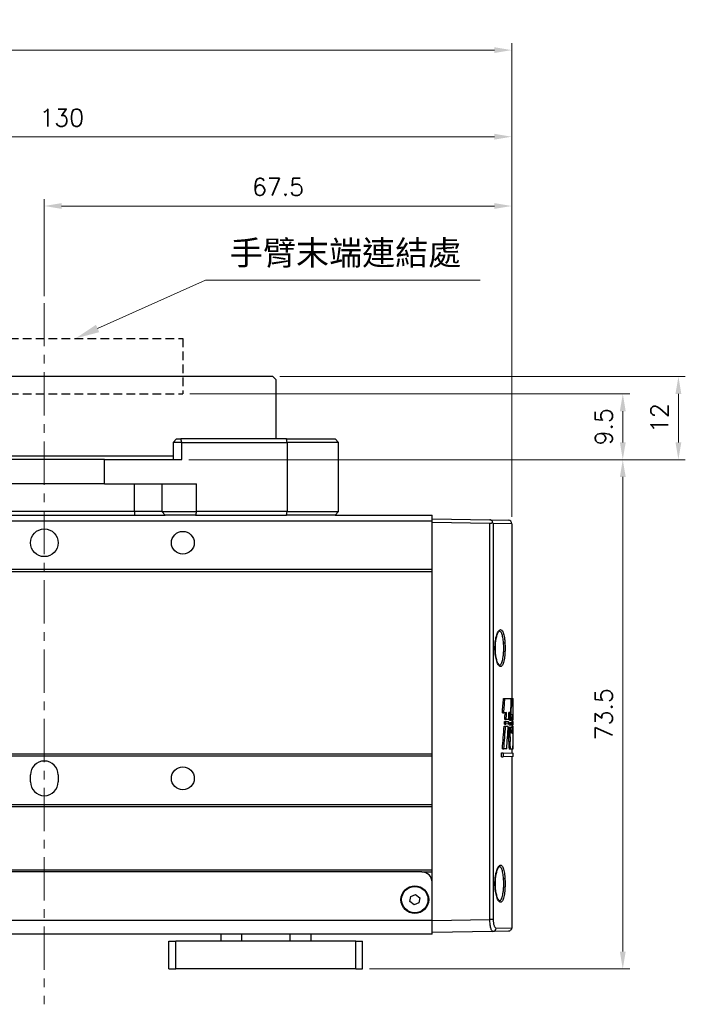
# Model space of a CAD drawing. Header units: inches. Extents: x 0 to 5766, y -2164 to 1330.
# Tile 70 of 210: x 4326 to 4422, y -1298 to -1156. Entities that reach past the tile are written whole.
import ezdxf

# ---------------------------------------------------------------- set-up
doc = ezdxf.new("R2010")
doc.units = ezdxf.units.IN
doc.header["$MEASUREMENT"] = 0
doc.linetypes.add('CENTER', pattern=[2, 1.25, -0.25, 0.25, -0.25])
doc.linetypes.add('HIDDEN', pattern=[0.375, 0.25, -0.125])
for name, color, linetype, lineweight in [('AM_5', 3, 'Continuous', 15), ('AM_7', 4, 'CENTER', 15), ('可見 (ISO)', 7, 'Continuous', 25), ('窄部可見 (ISO)', 7, 'Continuous', 25)]:
    doc.layers.add(name, color=color, linetype=linetype, lineweight=lineweight)
doc.styles.get("Standard").update_dxf_attribs({"font": 'arial.ttf'})
doc.styles.add('尺寸標註', font='romans.shx', dxfattribs={"bigfont": 'CHINESET.SHX'})
doc.dimstyles.new('CNS1$0', dxfattribs={"dimtxt": 2.5, "dimasz": 2.5, "dimexe": 1, "dimexo": 1, "dimgap": 1.5, "dimtad": 1, "dimtoh": 1, "dimdec": 1, "dimdsep": 46, "dimtxsty": '尺寸標註', "dimcen": 0, "dimclrd": 2, "dimclre": 2, "dimclrt": 1, "dimadec": 0, "dimazin": 2, "dimtp": 0.1, "dimtm": 0.1, "dimtfac": 0.71, "dimtdec": 1, "dimtmove": 0, "dimatfit": 0, "dimfxl": 0, "dimlwd": 13, "dimlwe": 13, "dimarcsym": 0})

# ---------------------------------------------------------------- blocks, each defined once
blk = doc.blocks.new('*S388')
at = {"layer": 'AM_5', "color": 7}
for p, q in [((10226.38, -457.09), (10210.79, -464.07)), ((10266.01, -457.09), (10226.38, -457.09))]:
    blk.add_line(p, q, dxfattribs=at)
at = {"layer": 'AM_5', "color": 7, "linetype": 'Continuous'}
blk.add_trace([(10210.55, -463.54), (10211.03, -464.6), (10207.59, -465.5)], dxfattribs=at)
at = {"layer": 'AM_5', "color": 2, "insert": (10229.88, -455.34), "char_height": 3.5, "attachment_point": 7}
blk.add_mtext('{\\fPMingLiU|b0|i0|c136|p18;手臂末端連結處}', dxfattribs=at)
blk = doc.blocks.new('*D459')
at = {"layer": 'AM_5', "color": 2, "lineweight": 13}
for p, q in [((4329.47, -1195.49), (4329.47, -1181.49)), ((4396.97, -1227.34), (4396.97, -1181.49)), ((4331.97, -1182.49), (4394.47, -1182.49))]:
    blk.add_line(p, q, dxfattribs=at)
at = {"layer": 'AM_5', "color": 2}
for points in [[(4331.97, -1182.07), (4331.97, -1182.9), (4329.47, -1182.49)], [(4394.47, -1182.07), (4394.47, -1182.9), (4396.97, -1182.49)]]:
    blk.add_solid(points, dxfattribs=at)
at = {"layer": 'Defpoints', "color": 0}
for p in [(4396.97, -1182.49), (4329.47, -1196.49), (4396.97, -1228.34)]:
    blk.add_point(p, dxfattribs=at)
at = {"layer": 'AM_5', "color": 1, "insert": (4363.22, -1179.74), "char_height": 2.5, "attachment_point": 5, "style": '尺寸標註'}
blk.add_mtext('67.5', dxfattribs=at)
blk = doc.blocks.new('*D460')
at = {"layer": 'AM_5', "color": 2, "lineweight": 13}
for p, q in [((4267.02, -1227.06), (4267.02, -1171.49)), ((4396.97, -1227.34), (4396.97, -1171.49)), ((4269.52, -1172.49), (4394.47, -1172.49))]:
    blk.add_line(p, q, dxfattribs=at)
at = {"layer": 'AM_5', "color": 2}
for points in [[(4269.52, -1172.07), (4269.52, -1172.9), (4267.02, -1172.49)], [(4394.47, -1172.07), (4394.47, -1172.9), (4396.97, -1172.49)]]:
    blk.add_solid(points, dxfattribs=at)
at = {"layer": 'Defpoints', "color": 0}
for p in [(4396.97, -1172.49), (4267.02, -1228.06), (4396.97, -1228.34)]:
    blk.add_point(p, dxfattribs=at)
at = {"layer": 'AM_5', "color": 1, "insert": (4331.99, -1169.74), "char_height": 2.5, "attachment_point": 5, "style": '尺寸標註'}
blk.add_mtext('130', dxfattribs=at)
blk = doc.blocks.new('*D461')
at = {"layer": 'AM_5', "color": 2, "lineweight": 13}
for p, q in [((4236.45, -1230.95), (4236.45, -1158.99)), ((4396.97, -1227.34), (4396.97, -1158.99)), ((4394.47, -1159.99), (4238.95, -1159.99))]:
    blk.add_line(p, q, dxfattribs=at)
at = {"layer": 'AM_5', "color": 2}
for points in [[(4238.95, -1159.57), (4238.95, -1160.4), (4236.45, -1159.99)], [(4394.47, -1159.57), (4394.47, -1160.4), (4396.97, -1159.99)]]:
    blk.add_solid(points, dxfattribs=at)
at = {"layer": 'Defpoints', "color": 0}
for p in [(4236.45, -1159.99), (4396.97, -1228.34), (4236.45, -1231.95)]:
    blk.add_point(p, dxfattribs=at)
at = {"layer": 'AM_5', "color": 1, "insert": (4316.71, -1157.24), "char_height": 2.5, "attachment_point": 5, "style": '尺寸標註'}
blk.add_mtext('160.5', dxfattribs=at)
blk = doc.blocks.new('*D466')
at = {"layer": 'AM_5', "color": 2, "lineweight": 13}
for p, q in [((4350.32, -1219.1), (4414, -1219.1)), ((4413, -1290.1), (4413, -1221.6)), ((4376.44, -1292.6), (4414, -1292.6))]:
    blk.add_line(p, q, dxfattribs=at)
at = {"layer": 'AM_5', "color": 2}
for points in [[(4412.58, -1221.6), (4413.42, -1221.6), (4413, -1219.1)], [(4412.58, -1290.1), (4413.42, -1290.1), (4413, -1292.6)]]:
    blk.add_solid(points, dxfattribs=at)
at = {"layer": 'Defpoints', "color": 0}
for p in [(4349.32, -1219.1), (4413, -1219.1), (4375.44, -1292.6)]:
    blk.add_point(p, dxfattribs=at)
at = {"layer": 'AM_5', "color": 1, "insert": (4410.25, -1255.85), "char_height": 2.5, "attachment_point": 5, "rotation": 90, "style": '尺寸標註'}
blk.add_mtext('73.5', dxfattribs=at)
blk = doc.blocks.new('*D468')
at = {"layer": 'AM_5', "color": 2, "lineweight": 13}
for p, q in [((4350.47, -1209.6), (4414, -1209.6)), ((4413, -1216.6), (4413, -1212.1)), ((4350.32, -1219.1), (4414, -1219.1))]:
    blk.add_line(p, q, dxfattribs=at)
at = {"layer": 'AM_5', "color": 2}
for points in [[(4412.58, -1212.1), (4413.42, -1212.1), (4413, -1209.6)], [(4412.58, -1216.6), (4413.42, -1216.6), (4413, -1219.1)]]:
    blk.add_solid(points, dxfattribs=at)
at = {"layer": 'Defpoints', "color": 0}
for p in [(4349.47, -1209.6), (4413, -1209.6), (4349.32, -1219.1)]:
    blk.add_point(p, dxfattribs=at)
at = {"layer": 'AM_5', "color": 1, "insert": (4410.25, -1214.35), "char_height": 2.5, "attachment_point": 5, "rotation": 90, "style": '尺寸標註'}
blk.add_mtext('9.5', dxfattribs=at)
blk = doc.blocks.new('*D469')
at = {"layer": 'AM_5', "color": 2, "lineweight": 13}
for p, q in [((4363.47, -1207.1), (4422.03, -1207.1)), ((4421.03, -1216.6), (4421.03, -1209.6)), ((4350.32, -1219.1), (4422.03, -1219.1))]:
    blk.add_line(p, q, dxfattribs=at)
at = {"layer": 'AM_5', "color": 2}
for points in [[(4420.61, -1209.6), (4421.45, -1209.6), (4421.03, -1207.1)], [(4420.61, -1216.6), (4421.45, -1216.6), (4421.03, -1219.1)]]:
    blk.add_solid(points, dxfattribs=at)
at = {"layer": 'Defpoints', "color": 0}
for p in [(4362.47, -1207.1), (4421.03, -1207.1), (4349.32, -1219.1)]:
    blk.add_point(p, dxfattribs=at)
at = {"layer": 'AM_5', "color": 1, "insert": (4418.28, -1213.1), "char_height": 2.5, "attachment_point": 5, "rotation": 90, "style": '尺寸標註'}
blk.add_mtext('12', dxfattribs=at)

msp = doc.modelspace()

# ---------------------------------------------------------------- linework, layer by layer
at = {"color": 7, "linetype": 'HIDDEN', "ltscale": 5}
for p, q in [((4309.47, -1201.598), (4349.47, -1201.598)), ((4349.47, -1201.598), (4349.47, -1209.598)), ((4309.47, -1209.598), (4349.47, -1209.598))]:
    msp.add_line(p, q, dxfattribs=at)
at = {"layer": 'AM_7', "ltscale": 5}
msp.add_line((4329.47, -1196.488), (4329.47, -1297.708), dxfattribs=at)
at = {"layer": '可見 (ISO)'}
for p, q in [((4362.47, -1207.098), (4296.47, -1207.098)), ((4362.47, -1207.098), (4362.97, -1207.598)), ((4362.97, -1216.098), (4362.97, -1207.598)), ((4348.563, -1216.098), (4348.063, -1216.598)), ((4348.563, -1216.098), (4349.192, -1216.098)), ((4364.428, -1216.098), (4349.192, -1216.098)), ((4364.428, -1216.098), (4371.47, -1216.098)), ((4371.97, -1216.598), (4371.47, -1216.098)), ((4349.322, -1216.598), (4348.063, -1216.598)), ((4348.063, -1216.598), (4348.063, -1219.098)), ((4349.322, -1216.598), (4364.558, -1216.598)), ((4371.97, -1216.598), (4364.558, -1216.598)), ((4371.97, -1226.598), (4371.97, -1216.598)), ((4348.063, -1218.598), (4310.877, -1218.598)), ((4338.14, -1219.098), (4320.799, -1219.098)), ((4338.14, -1219.098), (4349.322, -1219.098)), ((4338.14, -1222.598), (4320.799, -1222.598)), ((4338.14, -1222.598), (4351.434, -1222.598)), ((4342.47, -1226.598), (4316.47, -1226.598)), ((4316.47, -1227.098), (4342.47, -1227.098)), ((4346.434, -1226.598), (4342.47, -1226.598)), ((4342.47, -1227.098), (4346.93, -1227.098)), ((4346.434, -1226.598), (4351.434, -1226.598)), ((4351.304, -1227.098), (4346.93, -1227.098)), ((4351.304, -1227.098), (4364.428, -1227.098)), ((4364.558, -1226.598), (4351.434, -1226.598)), ((4371.47, -1227.098), (4364.428, -1227.098)), ((4364.558, -1226.598), (4371.97, -1226.598)), ((4371.97, -1226.598), (4371.47, -1227.098)), ((4371.47, -1227.098), (4385.47, -1227.098)), ((4385.47, -1227.92), (4385.47, -1227.098)), ((4385.47, -1227.648), (4393.812, -1227.794)), ((4393.812, -1227.794), (4396.478, -1227.84)), ((4272.47, -1227.92), (4385.47, -1227.92)), ((4385.47, -1234.92), (4385.47, -1227.92)), ((4393.812, -1228.294), (4385.47, -1228.148)), ((4396.97, -1228.34), (4396.97, -1253.587)), ((4272.47, -1234.92), (4385.47, -1234.92)), ((4385.47, -1235.22), (4385.47, -1234.92)), ((4272.47, -1235.22), (4385.47, -1235.22)), ((4385.47, -1261.548), (4385.47, -1235.22)), ((4395.771, -1253.566), (4395.977, -1253.57)), ((4395.977, -1253.57), (4396.894, -1253.586)), ((4396.852, -1254.746), (4396.91, -1254.746)), ((4396.894, -1253.586), (4397.041, -1253.588)), ((4397.041, -1253.588), (4397.168, -1253.59)), ((4397.17, -1256.562), (4397.17, -1253.724)), ((4395.609, -1255.623), (4395.817, -1255.619)), ((4396.221, -1255.612), (4395.817, -1255.619)), ((4396.818, -1255.602), (4396.563, -1255.606)), ((4397.136, -1255.826), (4397.056, -1255.827)), ((4395.873, -1257.549), (4396.079, -1257.552)), ((4395.898, -1257.254), (4396.104, -1257.251)), ((4395.926, -1256.871), (4396.131, -1256.874)), ((4395.949, -1256.597), (4396.154, -1256.593)), ((4396.079, -1257.552), (4396.45, -1257.559)), ((4396.47, -1257.244), (4396.104, -1257.251)), ((4396.131, -1256.874), (4396.491, -1256.88)), ((4396.511, -1256.587), (4396.154, -1256.593)), ((4396.613, -1257.379), (4396.815, -1257.376)), ((4396.627, -1257.02), (4396.829, -1257.024)), ((4396.636, -1256.722), (4396.838, -1256.718)), ((4397.018, -1257.372), (4396.815, -1257.376)), ((4396.829, -1257.024), (4397.027, -1257.027)), ((4397.035, -1256.715), (4396.838, -1256.718)), ((4396.97, -1256.716), (4396.97, -1257.026)), ((4396.97, -1256.889), (4397.155, -1256.892)), ((4396.97, -1257.373), (4396.97, -1257.705)), ((4396.97, -1257.568), (4397.151, -1257.571)), ((4397.018, -1257.372), (4397.116, -1257.37)), ((4397.027, -1257.027), (4397.121, -1257.029)), ((4397.035, -1256.715), (4397.125, -1256.713)), ((4397.169, -1257.369), (4397.116, -1257.37)), ((4397.121, -1257.029), (4397.169, -1257.03)), ((4397.17, -1256.713), (4397.125, -1256.713)), ((4396.6, -1257.699), (4396.802, -1257.702)), ((4396.802, -1257.702), (4397.009, -1257.706)), ((4396.985, -1258.585), (4397.093, -1258.587)), ((4397.009, -1257.706), (4397.109, -1257.708)), ((4397.109, -1257.708), (4397.168, -1257.709)), ((4396.528, -1259.783), (4396.731, -1259.783)), ((4396.539, -1259.122), (4396.741, -1259.123)), ((4272.47, -1261.548), (4385.47, -1261.548)), ((4272.47, -1261.848), (4385.47, -1261.848)), ((4385.47, -1261.848), (4385.47, -1261.548)), ((4385.47, -1268.848), (4385.47, -1261.848)), ((4395.504, -1261.419), (4395.712, -1261.422)), ((4395.504, -1261.98), (4395.504, -1261.419)), ((4395.621, -1260.857), (4395.829, -1260.854)), ((4395.712, -1261.422), (4397.17, -1261.448)), ((4395.712, -1261.422), (4395.712, -1261.977)), ((4396.248, -1260.847), (4395.829, -1260.854)), ((4396.856, -1260.889), (4396.655, -1260.893)), ((4397.109, -1260.885), (4396.857, -1260.889)), ((4396.97, -1260.887), (4396.97, -1261.444)), ((4397.119, -1260.831), (4397.169, -1260.83)), ((4397.17, -1261.951), (4397.17, -1261.448)), ((4395.504, -1261.98), (4395.712, -1261.977)), ((4397.17, -1261.951), (4395.712, -1261.977)), ((4396.97, -1261.955), (4396.97, -1286.656)), ((4327.47, -1265.598), (4327.47, -1264.598)), ((4331.47, -1264.598), (4331.47, -1265.598)), ((4272.47, -1268.848), (4385.47, -1268.848)), ((4385.47, -1269.148), (4385.47, -1268.848)), ((4272.47, -1269.148), (4385.47, -1269.148)), ((4385.47, -1278.298), (4385.47, -1269.148)), ((4272.47, -1278.298), (4385.47, -1278.298)), ((4383.97, -1278.598), (4273.97, -1278.598)), ((4383.97, -1278.598), (4385.47, -1278.598)), ((4385.47, -1278.548), (4385.47, -1278.298)), ((4385.47, -1280.098), (4385.47, -1278.548)), ((4385.296, -1279.398), (4385.47, -1279.398)), ((4385.47, -1285.598), (4385.47, -1280.098)), ((4382.27, -1282.869), (4382.385, -1282.127)), ((4382.854, -1283.34), (4382.27, -1282.869)), ((4382.385, -1282.127), (4383.085, -1281.856)), ((4383.554, -1283.069), (4382.854, -1283.34)), ((4383.085, -1281.856), (4383.67, -1282.327)), ((4383.67, -1282.327), (4383.554, -1283.069)), ((4385.47, -1287.598), (4385.47, -1285.598)), ((4394.243, -1287.195), (4385.47, -1287.348)), ((4396.478, -1287.156), (4394.243, -1287.195)), ((4385.47, -1287.598), (4272.47, -1287.598)), ((4347.437, -1288.598), (4348.437, -1288.598)), ((4347.437, -1292.598), (4347.437, -1288.598)), ((4374.437, -1288.598), (4348.437, -1288.598)), ((4354.937, -1287.598), (4354.937, -1288.598)), ((4367.937, -1287.598), (4367.937, -1288.598)), ((4374.437, -1288.598), (4375.437, -1288.598)), ((4375.437, -1292.598), (4375.437, -1288.598)), ((4347.437, -1292.598), (4348.437, -1292.598)), ((4374.437, -1292.598), (4348.437, -1292.598)), ((4374.437, -1292.598), (4375.437, -1292.598))]:
    msp.add_line(p, q, dxfattribs=at)
for centre, radius in [((4329.47, -1231.098), 2), ((4349.47, -1231.098), 1.65), ((4349.47, -1265.098), 1.65), ((4382.97, -1282.598), 2), ((4382.97, -1282.598), 1.9)]:
    msp.add_circle(centre, radius, dxfattribs=at)
for centre, radius, start, end in [((4396.47, -1228.34), 0.5, 0, 89), ((4329.47, -1264.598), 2, 0, 180), ((4329.47, -1265.598), 2, 180, 0), ((4383.97, -1280.098), 1.5, 0, 90)]:
    msp.add_arc(centre, radius, start, end, dxfattribs=at)
for centre, major_axis, ratio, start_param, end_param in [((4393.803, -1227.794), (-0.358, 0.361), 0.9656926, 2.3605575, 3.2249852), ((4393.802, -1228.292), (0.411, -0.41), 0.7015398, 0.9550093, 1.2984655), ((3957.245, -1221.025), (439.037, -24.838), 0.9510687, 6.2597951, 6.2647277), ((3955.171, -1221.008), (441.308, -24.967), 0.9510687, 6.2601882, 6.2650781), ((3920.694, -1240.808), (475.786, 26.917), 0.9510687, 6.1911294, 6.1955786), ((3918.595, -1237.283), (477.869, -27.237), 0.9518055, 0.0171422, 0.0214743), ((3942.125, -1225.629), (454.145, -25.884), 0.9518055, 6.2714205, 6.2736917), ((3940.045, -1225.616), (456.422, -26.014), 0.9518055, 6.2717561, 6.2740159), ((3921.53, -1235.477), (474.931, 27.069), 0.9518055, 6.1767435, 6.1789116), ((3920.578, -1237.285), (475.689, -27.112), 0.9518055, 0.0169445, 0.0194115), ((3909.189, -1248.43), (487.264, 27.772), 0.9518055, 6.2055425, 6.2074532), ((3909.533, -1247.79), (486.921, -27.752), 0.9518055, 0.0405892, 0.0425009), ((4351.22, -1224.054), (0.935, -142.232), 0.3215892, 1.3069512, 1.3309583), ((4351.22, -1224.054), (0.94, -142.854), 0.3215892, 1.3081431, 1.331987), ((4351.223, -1224.41), (-0.937, 140.956), 0.3244763, 4.4750611, 4.4778587), ((4351.222, -1224.409), (-0.942, 141.575), 0.3244814, 4.4761251, 4.4788576), ((3926.246, -1235.582), (470.215, 26.8), 0.9518055, 6.1669956, 6.1743384), ((4351.214, -1235.193), (0.941, 141.587), 0.3245057, 4.5581689, 4.5607693), ((4351.221, -1237.245), (-0.938, 140.96), 0.3244832, 4.5669026, 4.5694745), ((4351.221, -1237.245), (-0.942, 141.577), 0.3244847, 4.567555, 4.5700652), ((4351.221, -1248.484), (0.942, 141.577), 0.3244841, 4.6517317, 4.654172), ((4351.217, -1247.92), (-0.943, 141.582), 0.3244971, 4.6434293, 4.6458465), ((3907.187, -1259.069), (489.264, -27.886), 0.9518055, 0.0627268, 0.0630213), ((4351.183, -1255.192), (-0.855, -223.309), 0.2058993, 1.5633552, 1.5639703), ((4351.22, -1259.16), (0.942, 141.578), 0.3244874, 4.7271983, 4.7295981), ((4351.22, -1259.181), (0.94, 142.854), 0.3215892, 4.7317837, 4.7328382), ((3923.967, -1237.497), (472.303, -26.919), 0.9518055, 0.0117745, 0.0149373), ((3921.973, -1237.494), (474.494, -27.044), 0.9518055, 0.0119865, 0.0151288), ((3918.114, -1248.525), (478.365, 27.044), 0.9509983, 6.2017316, 6.2036599), ((3918.535, -1247.888), (477.944, -27.02), 0.9509983, 0.0358802, 0.0378106), ((3907.181, -1259.089), (489.269, 27.886), 0.9518055, 6.2218775, 6.2263323), ((3907.187, -1259.069), (489.264, -27.886), 0.9518055, 0.0560349, 0.0597896)]:
    msp.add_ellipse(centre, major_axis=major_axis, ratio=ratio, start_param=start_param, end_param=end_param, dxfattribs=at)
for points, knots in [([(4394.189, -1228.125), (4394.188, -1228.085), (4394.181, -1228.044), (4394.151, -1227.968), (4394.129, -1227.933), (4394.07, -1227.874), (4394.036, -1227.85), (4393.968, -1227.82), (4393.938, -1227.81), (4393.876, -1227.797), (4393.844, -1227.794), (4393.812, -1227.794)], [0.00000099, 0.00000099, 0.00000099, 0.00000099, 0.017029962, 0.017029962, 0.033281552, 0.033281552, 0.04744352, 0.04744352, 0.057327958, 0.057327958, 0.06696406, 0.06696406, 0.06696406, 0.06696406]), ([(4395.164, -1243.834), (4395.164, -1243.834), (4395.134, -1243.839), (4395.032, -1243.95), (4394.967, -1244.051), (4394.847, -1244.317), (4394.79, -1244.482), (4394.687, -1244.875), (4394.641, -1245.113), (4394.576, -1245.615), (4394.556, -1245.886), (4394.55, -1246.188), (4394.55, -1246.22), (4394.549, -1246.301), (4394.549, -1246.35), (4394.552, -1246.544), (4394.558, -1246.69), (4394.574, -1246.912), (4394.581, -1246.992), (4394.589, -1247.069)], [0.00254703, 0.00254703, 0.00254703, 0.00254703, 0.08006767, 0.08006767, 0.15834865, 0.15834865, 0.23395473, 0.23395473, 0.31607054, 0.31607054, 0.39717808, 0.39717808, 0.40688014, 0.40688014, 0.4214367, 0.4214367, 0.4652627, 0.4652627, 0.48989307, 0.48989307, 0.48989307, 0.48989307]), ([(4394.589, -1247.069), (4394.615, -1247.322), (4394.655, -1247.563), (4394.752, -1247.989), (4394.811, -1248.179), (4394.935, -1248.485), (4395.003, -1248.605), (4395.115, -1248.743), (4395.157, -1248.761), (4395.164, -1248.763), (4395.164, -1248.763), (4395.164, -1248.763)], [0, 0, 0, 0, 0.07984838, 0.07984838, 0.16037038, 0.16037038, 0.24225079, 0.24225079, 0.31971797, 0.31971797, 0.3306915, 0.3306915, 0.3306915, 0.3306915]), ([(4397.041, -1253.588), (4397.029, -1253.608), (4397.017, -1253.647), (4396.986, -1253.796), (4396.968, -1253.93), (4396.938, -1254.239), (4396.924, -1254.435), (4396.913, -1254.681), (4396.912, -1254.714), (4396.91, -1254.746)], [0.80890842, 0.80890842, 0.80890842, 0.80890842, 0.85368931, 0.85368931, 0.91955878, 0.91955878, 0.98523674, 0.98523674, 0.99498884, 0.99498884, 0.99498884, 0.99498884]), ([(4397.17, -1253.724), (4397.17, -1253.701), (4397.17, -1253.681), (4397.169, -1253.62), (4397.169, -1253.596), (4397.168, -1253.59)], [-0.197004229, -0.197004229, -0.197004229, -0.197004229, -0.184272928, -0.184272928, -0.151806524, -0.151806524, -0.151806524, -0.151806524]), ([(4396.528, -1259.783), (4396.527, -1259.824), (4396.527, -1259.866), (4396.527, -1260.03), (4396.531, -1260.162), (4396.544, -1260.406), (4396.555, -1260.516), (4396.578, -1260.692), (4396.593, -1260.768), (4396.624, -1260.869), (4396.64, -1260.893), (4396.655, -1260.893)], [-0.31062863, -0.31062863, -0.31062863, -0.31062863, -0.29852754, -0.29852754, -0.26127711, -0.26127711, -0.22402668, -0.22402668, -0.18650135, -0.18650135, -0.14897602, -0.14897602, -0.14897602, -0.14897602]), ([(4396.857, -1260.889), (4396.856, -1260.889), (4396.856, -1260.889), (4396.842, -1260.89), (4396.825, -1260.865), (4396.795, -1260.765), (4396.78, -1260.689), (4396.757, -1260.514), (4396.747, -1260.404), (4396.733, -1260.161), (4396.729, -1260.03), (4396.729, -1259.906), (4396.729, -1259.866), (4396.73, -1259.825), (4396.731, -1259.783)], [0.44533623, 0.44533623, 0.44533623, 0.44533623, 0.44589768, 0.44589768, 0.48328635, 0.48328635, 0.52067502, 0.52067502, 0.55779249, 0.55779249, 0.59490996, 0.59490996, 0.59490996, 0.60697894, 0.60697894, 0.60697894, 0.60697894]), ([(4397.109, -1260.885), (4397.115, -1260.862), (4397.12, -1260.829), (4397.134, -1260.695), (4397.141, -1260.561), (4397.151, -1260.252), (4397.155, -1260.057), (4397.157, -1259.824), (4397.157, -1259.806), (4397.157, -1259.787)], [-0.75477839, -0.75477839, -0.75477839, -0.75477839, -0.72170153, -0.72170153, -0.65608998, -0.65608998, -0.59058442, -0.59058442, -0.58499668, -0.58499668, -0.58499668, -0.58499668]), ([(4395.164, -1277.834), (4395.164, -1277.834), (4395.134, -1277.839), (4395.032, -1277.95), (4394.967, -1278.051), (4394.847, -1278.317), (4394.79, -1278.482), (4394.687, -1278.875), (4394.641, -1279.113), (4394.576, -1279.615), (4394.556, -1279.886), (4394.55, -1280.188), (4394.55, -1280.22), (4394.549, -1280.301), (4394.549, -1280.35), (4394.552, -1280.544), (4394.558, -1280.69), (4394.574, -1280.912), (4394.581, -1280.992), (4394.589, -1281.069)], [0.00254703, 0.00254703, 0.00254703, 0.00254703, 0.08006767, 0.08006767, 0.15834865, 0.15834865, 0.23395473, 0.23395473, 0.31607054, 0.31607054, 0.39717808, 0.39717808, 0.40688014, 0.40688014, 0.4214367, 0.4214367, 0.4652627, 0.4652627, 0.48989307, 0.48989307, 0.48989307, 0.48989307]), ([(4394.589, -1281.069), (4394.615, -1281.322), (4394.655, -1281.563), (4394.752, -1281.989), (4394.811, -1282.179), (4394.935, -1282.485), (4395.003, -1282.605), (4395.115, -1282.743), (4395.157, -1282.761), (4395.164, -1282.763), (4395.164, -1282.763), (4395.164, -1282.763)], [0, 0, 0, 0, 0.07984838, 0.07984838, 0.16037038, 0.16037038, 0.24225079, 0.24225079, 0.31971797, 0.31971797, 0.3306915, 0.3306915, 0.3306915, 0.3306915]), ([(4396.97, -1286.656), (4396.97, -1286.71), (4396.961, -1286.764), (4396.932, -1286.85), (4396.916, -1286.884), (4396.868, -1286.963), (4396.832, -1287.005), (4396.764, -1287.062), (4396.736, -1287.08), (4396.658, -1287.122), (4396.605, -1287.14), (4396.527, -1287.153), (4396.503, -1287.155), (4396.478, -1287.156)], [0, 0, 0, 0, 0.016139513, 0.016139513, 0.027264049, 0.027264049, 0.043672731, 0.043672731, 0.053661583, 0.053661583, 0.070096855, 0.070096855, 0.077400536, 0.077400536, 0.077400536, 0.077400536])]:
    msp.add_open_spline(points, degree=3, knots=knots, dxfattribs=at)
for points in [[(4396.528, -1259.783), (4396.53, -1259.564), (4396.534, -1259.343), (4396.539, -1259.122)], [(4396.741, -1259.123), (4396.736, -1259.344), (4396.732, -1259.565), (4396.731, -1259.783)]]:
    msp.add_open_spline(points, degree=3, dxfattribs=at)
at = {"layer": '窄部可見 (ISO)'}
for p, q in [((4349.322, -1216.598), (4349.192, -1216.098)), ((4364.558, -1216.598), (4364.428, -1216.098)), ((4349.322, -1219.098), (4349.322, -1216.598)), ((4364.558, -1216.598), (4364.558, -1226.598)), ((4338.14, -1222.598), (4338.14, -1219.098)), ((4342.47, -1226.598), (4342.47, -1222.598)), ((4346.434, -1222.598), (4346.434, -1226.598)), ((4351.434, -1226.598), (4351.434, -1222.598)), ((4342.47, -1226.598), (4342.47, -1227.098)), ((4346.434, -1226.598), (4346.93, -1227.098)), ((4351.434, -1226.598), (4351.304, -1227.098)), ((4364.428, -1227.098), (4364.558, -1226.598)), ((4393.812, -1285.453), (4393.812, -1228.294)), ((4396.97, -1228.34), (4394.274, -1228.294)), ((4394.274, -1228.294), (4394.274, -1285.453)), ((4385.47, -1285.598), (4272.47, -1285.598)), ((4385.47, -1285.598), (4393.812, -1285.453)), ((4394.274, -1285.453), (4393.812, -1285.453)), ((4394.709, -1286.695), (4396.97, -1286.656)), ((4348.437, -1292.598), (4348.437, -1288.598)), ((4357.937, -1287.598), (4357.937, -1288.598)), ((4364.937, -1287.598), (4364.937, -1288.598)), ((4374.437, -1292.598), (4374.437, -1288.598))]:
    msp.add_line(p, q, dxfattribs=at)
for centre, major_axis, ratio, start_param, end_param in [((4395.78, -1245.505), (0.2, 0.013), 0.2968777, 4.7102734, 6.064298), ((4394.39, -1247.09), (0.199, 0.021), 0.2957115, 5.9427253, 6.2831855), ((4395.78, -1279.505), (0.2, 0.013), 0.2968777, 4.7102734, 6.064298), ((4394.39, -1281.09), (0.199, 0.021), 0.2957115, 5.9427253, 6.2831855), ((4394.234, -1286.695), (0.009, -0.5), 0.950581, 0, 1.5542054)]:
    msp.add_ellipse(centre, major_axis=major_axis, ratio=ratio, start_param=start_param, end_param=end_param, dxfattribs=at)
for points, knots in [([(4394.58, -1247.09), (4394.562, -1246.921), (4394.55, -1246.748), (4394.544, -1246.571), (4394.537, -1246.394), (4394.537, -1246.214), (4394.543, -1246.038), (4394.549, -1245.861), (4394.561, -1245.688), (4394.578, -1245.519), (4394.596, -1245.35), (4394.619, -1245.185), (4394.647, -1245.031), (4394.674, -1244.877), (4394.707, -1244.732), (4394.743, -1244.597), (4394.779, -1244.462), (4394.819, -1244.341), (4394.861, -1244.232), (4394.903, -1244.124), (4394.949, -1244.027), (4394.995, -1243.946), (4395.041, -1243.866), (4395.088, -1243.8), (4395.136, -1243.75), (4395.184, -1243.7), (4395.233, -1243.666), (4395.28, -1243.648), (4395.328, -1243.63), (4395.375, -1243.629), (4395.421, -1243.644), (4395.513, -1243.675), (4395.598, -1243.771), (4395.674, -1243.931), (4395.712, -1244.012), (4395.747, -1244.106), (4395.778, -1244.214), (4395.81, -1244.323), (4395.839, -1244.447), (4395.865, -1244.581), (4395.89, -1244.716), (4395.912, -1244.86), (4395.93, -1245.015), (4395.949, -1245.169), (4395.964, -1245.335), (4395.975, -1245.505)], [0.016662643, 0.016662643, 0.016662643, 0.016662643, 0.0171958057, 0.0171958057, 0.0171958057, 0.0177299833, 0.0177299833, 0.0177299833, 0.0182670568, 0.0182670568, 0.0182670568, 0.0188043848, 0.0188043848, 0.0188043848, 0.0193421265, 0.0193421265, 0.0193421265, 0.0198803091, 0.0198803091, 0.0198803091, 0.0204189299, 0.0204189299, 0.0204189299, 0.0209578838, 0.0209578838, 0.0209578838, 0.0214970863, 0.0214970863, 0.0214970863, 0.0220363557, 0.0220363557, 0.0220363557, 0.0231145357, 0.0231145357, 0.0231145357, 0.0236531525, 0.0236531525, 0.0236531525, 0.0241909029, 0.0241909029, 0.0241909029, 0.0247286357, 0.0247286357, 0.0247286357, 0.0252663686, 0.0252663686, 0.0252663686, 0.0252663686]), ([(4395.783, -1245.564), (4395.773, -1245.422), (4395.76, -1245.282), (4395.727, -1245.02), (4395.709, -1244.896), (4395.665, -1244.664), (4395.64, -1244.555), (4395.586, -1244.36), (4395.556, -1244.273), (4395.492, -1244.121), (4395.457, -1244.056), (4395.385, -1243.95), (4395.347, -1243.91), (4395.268, -1243.853), (4395.226, -1243.837), (4395.178, -1243.834), (4395.171, -1243.833), (4395.164, -1243.834)], [0.0084497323, 0.0084497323, 0.0084497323, 0.0084497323, 0.0088992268, 0.0088992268, 0.0093487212, 0.0093487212, 0.0097982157, 0.0097982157, 0.0102477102, 0.0102477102, 0.0106972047, 0.0106972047, 0.0111466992, 0.0111466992, 0.0115961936, 0.0115961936, 0.0116681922, 0.0116681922, 0.0116681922, 0.0116681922]), ([(4395.975, -1245.505), (4395.987, -1245.675), (4395.994, -1245.852), (4396.002, -1246.206), (4396.002, -1246.383), (4395.994, -1246.739), (4395.987, -1246.914), (4395.965, -1247.252), (4395.95, -1247.418), (4395.913, -1247.729), (4395.891, -1247.874), (4395.84, -1248.144), (4395.811, -1248.268), (4395.748, -1248.486), (4395.713, -1248.581), (4395.638, -1248.742), (4395.597, -1248.807), (4395.513, -1248.903), (4395.469, -1248.936), (4395.377, -1248.967), (4395.33, -1248.966), (4395.235, -1248.932), (4395.187, -1248.898), (4395.091, -1248.799), (4395.044, -1248.735), (4394.951, -1248.575), (4394.906, -1248.479), (4394.822, -1248.263), (4394.782, -1248.143), (4394.709, -1247.875), (4394.677, -1247.729), (4394.621, -1247.423), (4394.598, -1247.261), (4394.58, -1247.09)], [0.0080522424, 0.0080522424, 0.0080522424, 0.0080522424, 0.0085903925, 0.0085903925, 0.0091285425, 0.0091285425, 0.0096666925, 0.0096666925, 0.0102048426, 0.0102048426, 0.0107429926, 0.0107429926, 0.0112811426, 0.0112811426, 0.0118192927, 0.0118192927, 0.0123574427, 0.0123574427, 0.0128955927, 0.0128955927, 0.0134337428, 0.0134337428, 0.0139718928, 0.0139718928, 0.0145100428, 0.0145100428, 0.0150481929, 0.0150481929, 0.0155863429, 0.0155863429, 0.0161244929, 0.0161244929, 0.016662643, 0.016662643, 0.016662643, 0.016662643]), ([(4395.164, -1248.763), (4395.188, -1248.763), (4395.211, -1248.76), (4395.234, -1248.752), (4395.245, -1248.749), (4395.256, -1248.744), (4395.266, -1248.739), (4395.301, -1248.722), (4395.334, -1248.697), (4395.366, -1248.663), (4395.372, -1248.656), (4395.378, -1248.649), (4395.384, -1248.642), (4395.419, -1248.6), (4395.453, -1248.547), (4395.486, -1248.483), (4395.487, -1248.479), (4395.489, -1248.476), (4395.491, -1248.472), (4395.525, -1248.403), (4395.556, -1248.324), (4395.585, -1248.233), (4395.586, -1248.229), (4395.588, -1248.224), (4395.589, -1248.219), (4395.616, -1248.132), (4395.641, -1248.035), (4395.664, -1247.93), (4395.668, -1247.913), (4395.671, -1247.895), (4395.675, -1247.878), (4395.694, -1247.782), (4395.711, -1247.681), (4395.726, -1247.574), (4395.731, -1247.542), (4395.736, -1247.508), (4395.74, -1247.475), (4395.752, -1247.377), (4395.763, -1247.276), (4395.772, -1247.173), (4395.776, -1247.123), (4395.78, -1247.073), (4395.784, -1247.022), (4395.79, -1246.931), (4395.795, -1246.839), (4395.799, -1246.744), (4395.802, -1246.677), (4395.804, -1246.608), (4395.806, -1246.539), (4395.808, -1246.459), (4395.809, -1246.378), (4395.809, -1246.298)], [0.0037363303, 0.0037363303, 0.0037363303, 0.0037363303, 0.0039863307, 0.0039863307, 0.0039863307, 0.0041051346, 0.0041051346, 0.0041051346, 0.0044838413, 0.0044838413, 0.0044838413, 0.0045547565, 0.0045547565, 0.0045547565, 0.0049809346, 0.0049809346, 0.0049809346, 0.0050043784, 0.0050043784, 0.0050043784, 0.0054540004, 0.0054540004, 0.0054540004, 0.0054774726, 0.0054774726, 0.0054774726, 0.0059036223, 0.0059036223, 0.0059036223, 0.0059735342, 0.0059735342, 0.0059735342, 0.0063532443, 0.0063532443, 0.0063532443, 0.0064690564, 0.0064690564, 0.0064690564, 0.0068028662, 0.0068028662, 0.0068028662, 0.0069645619, 0.0069645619, 0.0069645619, 0.0072524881, 0.0072524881, 0.0072524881, 0.0074599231, 0.0074599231, 0.0074599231, 0.0077021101, 0.0077021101, 0.0077021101, 0.0077021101]), ([(4395.809, -1246.298), (4395.809, -1246.174), (4395.807, -1246.051), (4395.802, -1245.928), (4395.798, -1245.806), (4395.792, -1245.683), (4395.783, -1245.564)], [0.00770211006, 0.00770211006, 0.00770211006, 0.00770211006, 0.00807592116, 0.00807592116, 0.00807592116, 0.00844973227, 0.00844973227, 0.00844973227, 0.00844973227]), ([(4394.58, -1281.09), (4394.562, -1280.921), (4394.55, -1280.748), (4394.544, -1280.571), (4394.537, -1280.394), (4394.537, -1280.214), (4394.543, -1280.038), (4394.549, -1279.861), (4394.561, -1279.688), (4394.578, -1279.519), (4394.596, -1279.35), (4394.619, -1279.185), (4394.647, -1279.031), (4394.674, -1278.877), (4394.707, -1278.732), (4394.743, -1278.597), (4394.779, -1278.462), (4394.819, -1278.341), (4394.861, -1278.232), (4394.903, -1278.124), (4394.949, -1278.027), (4394.995, -1277.946), (4395.041, -1277.866), (4395.088, -1277.8), (4395.136, -1277.75), (4395.184, -1277.7), (4395.233, -1277.666), (4395.28, -1277.648), (4395.328, -1277.63), (4395.375, -1277.629), (4395.421, -1277.644), (4395.513, -1277.675), (4395.598, -1277.771), (4395.674, -1277.931), (4395.712, -1278.012), (4395.747, -1278.106), (4395.778, -1278.214), (4395.81, -1278.323), (4395.839, -1278.447), (4395.865, -1278.581), (4395.89, -1278.716), (4395.912, -1278.86), (4395.93, -1279.015), (4395.949, -1279.169), (4395.964, -1279.335), (4395.975, -1279.505)], [0.016662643, 0.016662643, 0.016662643, 0.016662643, 0.0171958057, 0.0171958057, 0.0171958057, 0.0177299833, 0.0177299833, 0.0177299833, 0.0182670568, 0.0182670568, 0.0182670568, 0.0188043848, 0.0188043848, 0.0188043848, 0.0193421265, 0.0193421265, 0.0193421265, 0.0198803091, 0.0198803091, 0.0198803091, 0.0204189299, 0.0204189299, 0.0204189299, 0.0209578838, 0.0209578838, 0.0209578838, 0.0214970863, 0.0214970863, 0.0214970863, 0.0220363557, 0.0220363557, 0.0220363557, 0.0231145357, 0.0231145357, 0.0231145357, 0.0236531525, 0.0236531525, 0.0236531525, 0.0241909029, 0.0241909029, 0.0241909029, 0.0247286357, 0.0247286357, 0.0247286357, 0.0252663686, 0.0252663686, 0.0252663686, 0.0252663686]), ([(4395.783, -1279.564), (4395.773, -1279.422), (4395.76, -1279.282), (4395.727, -1279.02), (4395.709, -1278.896), (4395.665, -1278.664), (4395.64, -1278.555), (4395.586, -1278.36), (4395.556, -1278.273), (4395.492, -1278.121), (4395.457, -1278.056), (4395.385, -1277.95), (4395.347, -1277.91), (4395.268, -1277.853), (4395.226, -1277.837), (4395.178, -1277.834), (4395.171, -1277.833), (4395.164, -1277.834)], [0.0084497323, 0.0084497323, 0.0084497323, 0.0084497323, 0.0088992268, 0.0088992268, 0.0093487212, 0.0093487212, 0.0097982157, 0.0097982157, 0.0102477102, 0.0102477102, 0.0106972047, 0.0106972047, 0.0111466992, 0.0111466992, 0.0115961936, 0.0115961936, 0.0116681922, 0.0116681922, 0.0116681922, 0.0116681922]), ([(4395.975, -1279.505), (4395.987, -1279.675), (4395.994, -1279.852), (4396.002, -1280.206), (4396.002, -1280.383), (4395.994, -1280.739), (4395.987, -1280.914), (4395.965, -1281.252), (4395.95, -1281.418), (4395.913, -1281.729), (4395.891, -1281.874), (4395.84, -1282.144), (4395.811, -1282.268), (4395.748, -1282.486), (4395.713, -1282.581), (4395.638, -1282.742), (4395.597, -1282.807), (4395.513, -1282.903), (4395.469, -1282.936), (4395.377, -1282.967), (4395.33, -1282.966), (4395.235, -1282.932), (4395.187, -1282.898), (4395.091, -1282.799), (4395.044, -1282.735), (4394.951, -1282.575), (4394.906, -1282.479), (4394.822, -1282.263), (4394.782, -1282.143), (4394.709, -1281.875), (4394.677, -1281.729), (4394.621, -1281.423), (4394.598, -1281.261), (4394.58, -1281.09)], [0.0080522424, 0.0080522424, 0.0080522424, 0.0080522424, 0.0085903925, 0.0085903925, 0.0091285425, 0.0091285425, 0.0096666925, 0.0096666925, 0.0102048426, 0.0102048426, 0.0107429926, 0.0107429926, 0.0112811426, 0.0112811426, 0.0118192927, 0.0118192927, 0.0123574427, 0.0123574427, 0.0128955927, 0.0128955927, 0.0134337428, 0.0134337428, 0.0139718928, 0.0139718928, 0.0145100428, 0.0145100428, 0.0150481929, 0.0150481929, 0.0155863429, 0.0155863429, 0.0161244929, 0.0161244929, 0.016662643, 0.016662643, 0.016662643, 0.016662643]), ([(4395.164, -1282.763), (4395.188, -1282.763), (4395.211, -1282.76), (4395.234, -1282.752), (4395.245, -1282.749), (4395.256, -1282.744), (4395.266, -1282.739), (4395.301, -1282.722), (4395.334, -1282.697), (4395.366, -1282.663), (4395.372, -1282.656), (4395.378, -1282.649), (4395.384, -1282.642), (4395.419, -1282.6), (4395.453, -1282.547), (4395.486, -1282.483), (4395.487, -1282.479), (4395.489, -1282.476), (4395.491, -1282.472), (4395.525, -1282.403), (4395.556, -1282.324), (4395.585, -1282.233), (4395.586, -1282.229), (4395.588, -1282.224), (4395.589, -1282.219), (4395.616, -1282.132), (4395.641, -1282.035), (4395.664, -1281.93), (4395.668, -1281.913), (4395.671, -1281.895), (4395.675, -1281.878), (4395.694, -1281.782), (4395.711, -1281.681), (4395.726, -1281.574), (4395.731, -1281.542), (4395.736, -1281.508), (4395.74, -1281.475), (4395.752, -1281.377), (4395.763, -1281.276), (4395.772, -1281.173), (4395.776, -1281.123), (4395.78, -1281.073), (4395.784, -1281.022), (4395.79, -1280.931), (4395.795, -1280.839), (4395.799, -1280.744), (4395.802, -1280.677), (4395.804, -1280.608), (4395.806, -1280.539), (4395.808, -1280.459), (4395.809, -1280.378), (4395.809, -1280.298)], [0.0037363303, 0.0037363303, 0.0037363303, 0.0037363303, 0.0039863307, 0.0039863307, 0.0039863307, 0.0041051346, 0.0041051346, 0.0041051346, 0.0044838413, 0.0044838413, 0.0044838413, 0.0045547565, 0.0045547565, 0.0045547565, 0.0049809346, 0.0049809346, 0.0049809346, 0.0050043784, 0.0050043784, 0.0050043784, 0.0054540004, 0.0054540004, 0.0054540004, 0.0054774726, 0.0054774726, 0.0054774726, 0.0059036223, 0.0059036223, 0.0059036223, 0.0059735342, 0.0059735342, 0.0059735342, 0.0063532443, 0.0063532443, 0.0063532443, 0.0064690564, 0.0064690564, 0.0064690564, 0.0068028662, 0.0068028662, 0.0068028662, 0.0069645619, 0.0069645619, 0.0069645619, 0.0072524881, 0.0072524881, 0.0072524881, 0.0074599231, 0.0074599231, 0.0074599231, 0.0077021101, 0.0077021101, 0.0077021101, 0.0077021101]), ([(4395.809, -1280.298), (4395.809, -1280.174), (4395.807, -1280.051), (4395.802, -1279.928), (4395.798, -1279.806), (4395.792, -1279.683), (4395.783, -1279.564)], [0.00770211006, 0.00770211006, 0.00770211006, 0.00770211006, 0.00807592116, 0.00807592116, 0.00807592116, 0.00844973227, 0.00844973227, 0.00844973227, 0.00844973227]), ([(4394.243, -1287.195), (4394.191, -1287.196), (4394.139, -1287.154), (4394.089, -1287.071), (4394.064, -1287.029), (4394.04, -1286.978), (4394.017, -1286.917), (4394.016, -1286.915), (4394.015, -1286.914), (4394.015, -1286.912), (4393.992, -1286.852), (4393.971, -1286.783), (4393.951, -1286.706), (4393.95, -1286.703), (4393.949, -1286.7), (4393.948, -1286.698), (4393.929, -1286.62), (4393.911, -1286.536), (4393.894, -1286.445), (4393.894, -1286.442), (4393.893, -1286.439), (4393.893, -1286.436), (4393.877, -1286.344), (4393.862, -1286.243), (4393.851, -1286.14), (4393.827, -1285.926), (4393.813, -1285.691), (4393.812, -1285.453)], [0, 0, 0, 0, 0.000685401, 0.000685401, 0.000685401, 0.001029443, 0.001029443, 0.001029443, 0.0010404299, 0.0010404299, 0.0010404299, 0.0013750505, 0.0013750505, 0.0013750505, 0.0013872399, 0.0013872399, 0.0013872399, 0.0017225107, 0.0017225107, 0.0017225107, 0.0017340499, 0.0017340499, 0.0017340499, 0.0020719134, 0.0020719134, 0.0020719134, 0.0027744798, 0.0027744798, 0.0027744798, 0.0027744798]), ([(4394.274, -1285.453), (4394.274, -1285.623), (4394.286, -1285.791), (4394.31, -1285.944), (4394.322, -1286.02), (4394.337, -1286.094), (4394.354, -1286.161), (4394.371, -1286.229), (4394.389, -1286.291), (4394.41, -1286.347), (4394.431, -1286.404), (4394.454, -1286.455), (4394.478, -1286.498), (4394.501, -1286.541), (4394.526, -1286.578), (4394.552, -1286.607), (4394.603, -1286.667), (4394.656, -1286.696), (4394.709, -1286.695)], [0, 0, 0, 0, 0.0005091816, 0.0005091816, 0.0005091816, 0.0007643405, 0.0007643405, 0.0007643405, 0.0010200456, 0.0010200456, 0.0010200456, 0.001276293, 0.001276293, 0.001276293, 0.0015329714, 0.0015329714, 0.0015329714, 0.0020471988, 0.0020471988, 0.0020471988, 0.0020471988])]:
    msp.add_open_spline(points, degree=3, knots=knots, dxfattribs=at)

# ---------------------------------------------------------------- block references
at = {"layer": 'AM_5', "color": 7}
msp.add_blockref('*S388', (-5873.624, -736.098), dxfattribs=at)

# ---------------------------------------------------------------- dimensions: what is measured, and where the dimension line sits
at = {"layer": 'AM_5'}
for base, p1, p2, picture, middle in [((4236.45, -1159.988), (4396.97, -1228.34), (4236.45, -1231.948), '*D461', (4316.71, -1157.238)), ((4396.969717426, -1172.488068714), (4267.019717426, -1228.061742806), (4396.969717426, -1228.340151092), '*D460', (4331.994717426, -1169.738068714)), ((4396.97, -1182.488), (4329.47, -1196.488), (4396.97, -1228.34), '*D459', (4363.22, -1179.738))]:
    dim = msp.add_linear_dim(base=base, p1=p1, p2=p2, dimstyle='CNS1$0', override={"dimfxl": 4, "dimarcsym": 1}, dxfattribs=at)
    dim.commit()
    dim.dimension.update_dxf_attribs({"geometry": picture, "text_midpoint": middle})
for base, p1, p2, picture, middle in [((4421.029, -1207.098), (4349.322, -1219.098), (4362.47, -1207.098), '*D469', (4418.279, -1213.098)), ((4412.999, -1209.598), (4349.322, -1219.098), (4349.47, -1209.598), '*D468', (4410.249, -1214.348)), ((4412.999, -1219.098), (4375.437, -1292.598), (4349.322, -1219.098), '*D466', (4410.249, -1255.848))]:
    dim = msp.add_linear_dim(base=base, p1=p1, p2=p2, angle=90, dimstyle='CNS1$0', override={"dimtix": 1, "dimfxl": 4, "dimarcsym": 1}, dxfattribs=at)
    dim.commit()
    dim.dimension.update_dxf_attribs({"geometry": picture, "text_midpoint": middle})

doc.saveas('drawing.dxf')
